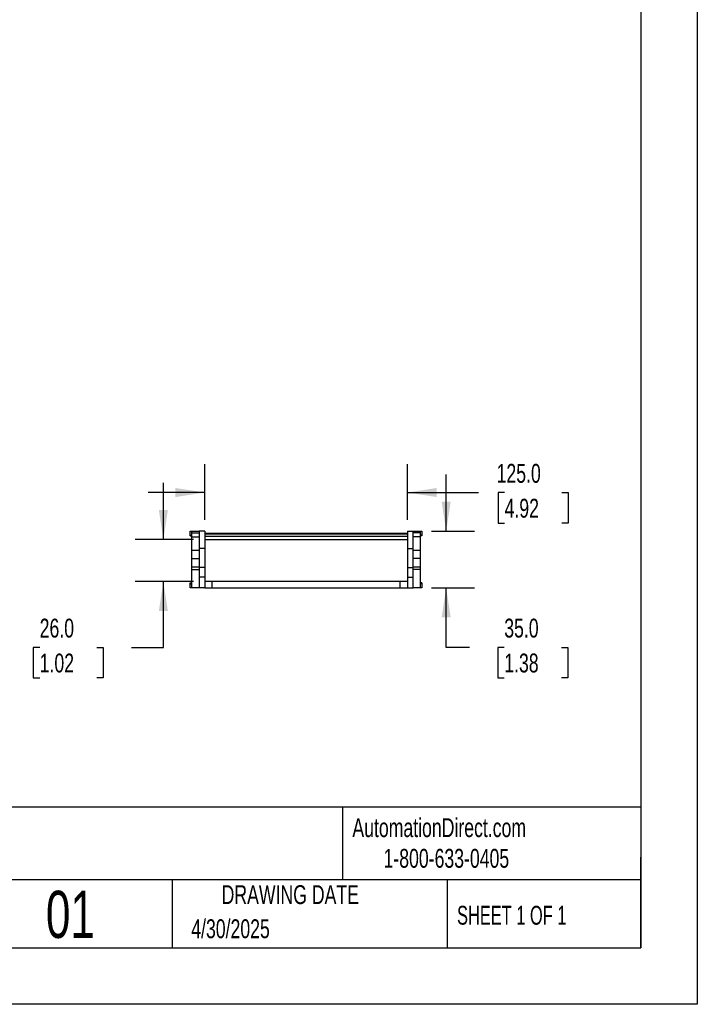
# Model space of a CAD drawing. Header units: millimetres. Extents: x 0 to 1537, y 0 to 1187.
# Tile 3 of 15: x 1118 to 1537, y 0 to 607. Entities that reach past the tile are written whole.
import ezdxf

# ---------------------------------------------------------------- set-up
doc = ezdxf.new("R2010")
doc.units = ezdxf.units.MM
doc.header["$LTSCALE"] = 5.5
doc.layers.add('DIMENSIONS', color=140, linetype='Continuous', lineweight=25)
doc.layers.add('TEXT', color=140, linetype='Continuous', lineweight=25)
doc.styles.add('SLDTEXTSTYLE0', font='TXT', dxfattribs={"width": 0.7})
doc.styles.add('SLDTEXTSTYLE1', font='TXT', dxfattribs={"width": 0.65})
doc.dimstyles.new('SLDDIMSTYLE1', dxfattribs={"dimtxt": 11.869043, "dimasz": 18.161, "dimexe": 0, "dimexo": 0.0625, "dimgap": 2.967261, "dimtad": 0, "dimtih": 1, "dimtoh": 1, "dimdec": 1, "dimrnd": 1e-09, "dimzin": 4, "dimdsep": 46, "dimtxsty": 'SLDTEXTSTYLE0', "dimsah": 1, "dimcen": 0.09, "dimadec": 0, "dimazin": 1, "dimtfac": 1, "dimtdec": 1, "dimtmove": 0, "dimatfit": 0, "dimfxl": 0, "dimfrac": 2, "dimtolj": 1, "dimtzin": 12, "dimarcsym": 0})

# ---------------------------------------------------------------- blocks, each defined once
blk = doc.blocks.new('_D_5')
at = {"layer": 'DIMENSIONS'}
for p, q in [((1232.75, 298.94), (1232.75, 333.2)), ((1357.75, 298.94), (1357.75, 333.2)), ((1232.75, 315.74), (1197.83, 315.74)), ((1357.75, 315.74), (1401.68, 315.74)), ((1417.76, 315.74), (1413.78, 315.74)), ((1413.78, 315.74), (1413.78, 296.87)), ((1453.03, 315.74), (1457.02, 315.74)), ((1457.02, 315.74), (1457.02, 296.87)), ((1413.78, 296.87), (1417.76, 296.87)), ((1457.02, 296.87), (1453.03, 296.87))]:
    blk.add_line(p, q, dxfattribs=at)
for points in [[(1232.75, 315.74), (1214.59, 318.53), (1214.59, 312.94)], [(1357.75, 315.74), (1375.91, 312.94), (1375.91, 318.53)]]:
    blk.add_solid(points, dxfattribs=at)
at = {"layer": 'DIMENSIONS', "char_height": 11.642, "attachment_point": 1, "style": 'SLDTEXTSTYLE0'}
for s, insert in [('125.0', (1412.83, 333.4)), ('4.92', (1417.76, 311.88))]:
    blk.add_mtext(s, dxfattribs=dict(at, insert=insert))
blk = doc.blocks.new('_D_6')
at = {"layer": 'DIMENSIONS'}
for p, q in [((1207.15, 286.75), (1207.15, 321.68)), ((1225.77, 286.75), (1189.69, 286.75)), ((1225.77, 260.75), (1189.69, 260.75)), ((1207.15, 220.23), (1207.15, 260.75)), ((1130.82, 220.23), (1126.84, 220.23)), ((1126.84, 220.23), (1126.84, 201.37)), ((1166.09, 220.23), (1170.08, 220.23)), ((1170.08, 220.23), (1170.08, 201.37)), ((1187.49, 220.23), (1207.15, 220.23)), ((1126.84, 201.37), (1130.82, 201.37)), ((1170.08, 201.37), (1166.09, 201.37))]:
    blk.add_line(p, q, dxfattribs=at)
for points in [[(1207.15, 286.75), (1209.95, 304.91), (1204.36, 304.91)], [(1207.15, 260.75), (1204.36, 242.59), (1209.95, 242.59)]]:
    blk.add_solid(points, dxfattribs=at)
at = {"layer": 'DIMENSIONS', "char_height": 11.642, "attachment_point": 1, "style": 'SLDTEXTSTYLE0'}
for s, insert in [('26.0', (1130.82, 237.9)), ('1.02', (1130.82, 216.38))]:
    blk.add_mtext(s, dxfattribs=dict(at, insert=insert))
blk = doc.blocks.new('_D_7')
at = {"layer": 'DIMENSIONS'}
for p, q in [((1381.71, 291.95), (1381.71, 326.88)), ((1372.74, 291.95), (1399.17, 291.95)), ((1372.74, 256.95), (1399.17, 256.95)), ((1381.71, 220.23), (1381.71, 256.95)), ((1396.15, 220.23), (1381.71, 220.23)), ((1417.55, 220.23), (1413.57, 220.23)), ((1413.57, 220.23), (1413.57, 201.37)), ((1452.82, 220.23), (1456.81, 220.23)), ((1456.81, 220.23), (1456.81, 201.37)), ((1413.57, 201.37), (1417.55, 201.37)), ((1456.81, 201.37), (1452.82, 201.37))]:
    blk.add_line(p, q, dxfattribs=at)
for points in [[(1381.71, 291.95), (1384.5, 310.11), (1378.91, 310.11)], [(1381.71, 256.95), (1378.91, 238.79), (1384.5, 238.79)]]:
    blk.add_solid(points, dxfattribs=at)
at = {"layer": 'DIMENSIONS', "char_height": 11.642, "attachment_point": 1, "style": 'SLDTEXTSTYLE0'}
for s, insert in [('35.0', (1417.55, 237.9)), ('1.38', (1417.55, 216.38))]:
    blk.add_mtext(s, dxfattribs=dict(at, insert=insert))

msp = doc.modelspace()

# ---------------------------------------------------------------- linework, layer by layer
at = {"color": 7, "linetype": 'Continuous'}
for p, q in [((1536.71, 1187.46), (1536.71, 0.01)), ((1536.71, 0.01), (0.01, 0.01))]:
    msp.add_line(p, q, dxfattribs=at)
for p, q in [((1223.75, 289.45), (1223.75, 291.95)), ((1223.75, 291.95), (1224.75, 291.95)), ((1224.75, 290.95), (1224.75, 291.95)), ((1224.75, 291.95), (1229.25, 291.95)), ((1232.75, 291.95), (1229.25, 291.95)), ((1229.25, 291.95), (1229.25, 281.12)), ((1232.75, 291.95), (1232.75, 281.12)), ((1357.75, 291.95), (1361.25, 291.95)), ((1357.75, 291.95), (1357.75, 281.12)), ((1361.25, 281.12), (1361.25, 291.95)), ((1361.25, 291.95), (1365.75, 291.95)), ((1365.75, 291.95), (1365.75, 290.95)), ((1365.75, 291.95), (1366.75, 291.95)), ((1366.75, 291.95), (1366.75, 289.45)), ((1223.75, 288.95), (1223.75, 289.45)), ((1223.75, 289.45), (1224.75, 289.45)), ((1223.75, 288.95), (1224.75, 288.95)), ((1224.75, 288.37), (1224.75, 290.95)), ((1224.75, 290.95), (1229.25, 290.95)), ((1224.75, 288.37), (1229.25, 288.37)), ((1224.75, 280), (1224.75, 288.37)), ((1232.75, 290.75), (1357.75, 290.75)), ((1232.75, 290.25), (1357.75, 290.25)), ((1232.75, 288.75), (1357.75, 288.75)), ((1232.75, 286.75), (1357.75, 286.75)), ((1365.75, 290.95), (1361.25, 290.95)), ((1365.75, 288.37), (1361.25, 288.37)), ((1365.75, 290.95), (1365.75, 288.37)), ((1366.75, 289.45), (1365.75, 289.45)), ((1366.75, 288.95), (1365.75, 288.95)), ((1365.75, 288.37), (1365.75, 280)), ((1366.75, 289.45), (1366.75, 288.95)), ((1229.25, 279.95), (1224.75, 279.95)), ((1224.75, 274.95), (1224.75, 279.95)), ((1232.75, 281.12), (1229.25, 281.12)), ((1229.25, 281.12), (1229.25, 269.39)), ((1232.75, 281.12), (1232.75, 269.39)), ((1357.75, 281.12), (1357.75, 269.39)), ((1357.75, 281.12), (1361.25, 281.12)), ((1361.25, 269.39), (1361.25, 281.12)), ((1365.75, 279.95), (1361.25, 279.95)), ((1365.75, 279.95), (1365.75, 274.95)), ((1224.75, 274.95), (1229.25, 274.95)), ((1224.75, 269.95), (1224.75, 274.95)), ((1365.75, 274.95), (1361.25, 274.95)), ((1365.75, 274.95), (1365.75, 269.95)), ((1224.75, 269.95), (1229.25, 269.95)), ((1224.75, 268.35), (1224.75, 269.95)), ((1224.75, 268.35), (1229.25, 268.35)), ((1224.75, 256.95), (1224.75, 268.35)), ((1232.75, 269.39), (1229.25, 269.39)), ((1229.25, 269.39), (1229.25, 263.45)), ((1232.75, 269.39), (1232.75, 263.45)), ((1357.75, 269.39), (1361.25, 269.39)), ((1357.75, 269.39), (1357.75, 263.45)), ((1361.25, 269.95), (1365.75, 269.95)), ((1361.25, 263.45), (1361.25, 269.39)), ((1365.75, 268.35), (1361.25, 268.35)), ((1365.75, 269.95), (1365.75, 268.35)), ((1365.75, 268.35), (1365.75, 256.95)), ((1232.75, 263.45), (1229.25, 263.45)), ((1229.25, 263.45), (1229.25, 256.95)), ((1232.75, 263.45), (1232.75, 256.95)), ((1357.75, 263.45), (1361.25, 263.45)), ((1357.75, 263.45), (1357.75, 256.95)), ((1361.25, 256.95), (1361.25, 263.45)), ((1223.75, 259.45), (1223.75, 259.95)), ((1223.75, 259.95), (1224.75, 259.95)), ((1223.75, 259.45), (1224.75, 259.45)), ((1223.75, 256.95), (1223.75, 259.45)), ((1224.75, 256.95), (1223.75, 256.95)), ((1229.25, 256.95), (1224.75, 256.95)), ((1232.75, 256.95), (1229.25, 256.95)), ((1237.25, 260.75), (1232.75, 260.75)), ((1232.75, 256.95), (1237.25, 256.95)), ((1237.25, 256.95), (1237.25, 260.75)), ((1353.25, 260.75), (1237.25, 260.75)), ((1237.25, 256.95), (1353.25, 256.95)), ((1353.25, 256.95), (1353.25, 260.75)), ((1357.75, 260.75), (1353.25, 260.75)), ((1353.25, 256.95), (1357.75, 256.95)), ((1357.75, 256.95), (1361.25, 256.95)), ((1365.75, 256.95), (1361.25, 256.95)), ((1366.75, 259.95), (1365.75, 259.95)), ((1366.75, 259.45), (1365.75, 259.45)), ((1366.75, 256.95), (1365.75, 256.95)), ((1366.75, 259.95), (1366.75, 259.45)), ((1366.75, 259.45), (1366.75, 256.95))]:
    msp.add_line(p, q)
at = {"layer": 'TEXT'}
for p, q in [((1501.77, 1152.53), (1501.77, 34.92)), ((1501.77, 121.69), (34.92, 121.69)), ((1317.66, 121.69), (1317.66, 76.83)), ((1501.77, 34.92), (1501.77, 90.81)), ((1501.77, 76.83), (34.92, 76.83)), ((1212.56, 76.83), (1212.56, 34.92)), ((1382.42, 76.83), (1382.42, 34.92)), ((34.92, 34.92), (1501.77, 34.92))]:
    msp.add_line(p, q, dxfattribs=at)

# ---------------------------------------------------------------- texts
at = {"color": 179, "linetype": 'Continuous', "lineweight": 18, "char_height": 11.6417, "attachment_point": 1, "style": 'SLDTEXTSTYLE0'}
for s, insert in [('AutomationDirect.com', (1323.82, 114.82)), ('1-800-633-0405', (1343.05, 95.9))]:
    msp.add_mtext(s, dxfattribs=dict(at, insert=insert))
at = {"layer": 'TEXT'}
for s, insert, char_height, attachment_point, style in [('DRAWING DATE', (1285.49, 73.5), 11.6417, 2, 'SLDTEXTSTYLE0'), ('01', (1134.64, 70.04), 29.104, 1, 'SLDTEXTSTYLE0'), ('SHEET 1 OF 1', (1388.43, 60.78), 11.6417, 1, 'SLDTEXTSTYLE1'), ('4/30/2025', (1224.37, 52.45), 11.642, 1, 'SLDTEXTSTYLE0')]:
    msp.add_mtext(s, dxfattribs=dict(at, insert=insert, char_height=char_height, attachment_point=attachment_point, style=style))

# ---------------------------------------------------------------- dimensions: what is measured, and where the dimension line sits
at = {"layer": 'DIMENSIONS'}
dim = msp.add_linear_dim(base=(1357.75, 315.74), p1=(1232.75, 291.95), p2=(1357.75, 291.95), dimstyle='SLDDIMSTYLE1', dxfattribs=at)
dim.commit()
dim.dimension.update_dxf_attribs({"geometry": '_D_5', "text_midpoint": (1435.4, 315.74), "dimtype": 160})
for base, p1, p2, picture, middle in [((1381.71, 256.95), (1365.75, 291.95), (1365.75, 256.95), '_D_7', (1381.71, 220.23)), ((1207.15, 260.75), (1232.75, 286.75), (1232.75, 260.75), '_D_6', (1207.15, 220.23))]:
    dim = msp.add_linear_dim(base=base, p1=p1, p2=p2, angle=90, dimstyle='SLDDIMSTYLE1', dxfattribs=at)
    dim.commit()
    dim.dimension.update_dxf_attribs({"geometry": picture, "text_midpoint": middle, "dimtype": 160})

doc.saveas('drawing.dxf')
